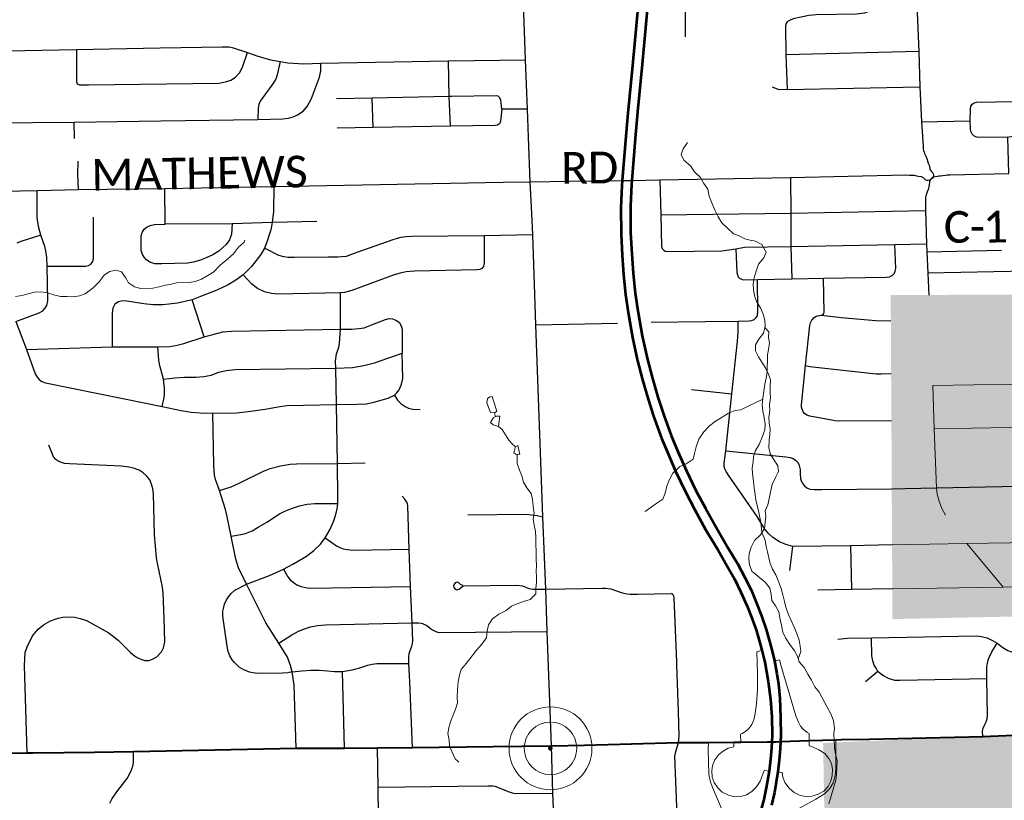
# Model space of a CAD drawing. Header units: feet. Extents: x 14.58 to 21.38, y 7.74 to 14.55.
# Tile 6 of 73: x 17.58 to 19.35, y 9.07 to 10.47. Entities that reach past the tile are written whole.
import ezdxf

# ---------------------------------------------------------------- set-up
doc = ezdxf.new("R2010")
doc.units = ezdxf.units.FT
doc.header["$LTSCALE"] = 20
doc.header["$MEASUREMENT"] = 0
doc.header["$PDSIZE"] = 5
doc.linetypes.add('DGN1', pattern=[0.206429, 0, -0.206429])
doc.linetypes.add('rr2', pattern=[0])
for name, color, linetype, lineweight in [('GM_X_City_Street', 7, 'Continuous', 0), ('GM_X_Corporation', 7, 'DGN1', 13), ('GM_X_County_Road', 3, 'Continuous', 30), ('GM_X_County_Road_Text', 3, 'Continuous', 0), ('GM_X_Interchange_Ramps', 1, 'Continuous', 13), ('GM_X_Interstate_Route', 1, 'Continuous', 53), ('GM_X_Minor_Lake', 5, 'Continuous', 0), ('GM_X_Minor_River', 5, 'Continuous', 0), ('GM_X_Unincorporated', 1, 'Continuous', 0), ('GM_X_Unincorporated_Location', 2, 'Continuous', 140), ('GM_X_US_Route', 1, 'Continuous', 40)]:
    doc.layers.add(name, color=color, linetype=linetype, lineweight=lineweight)
doc.layers.add('GM_X_Township_Road', color=252, linetype='Continuous', lineweight=30, true_color=0x696969)
doc.styles.add('Slanted Normal (0.14) Font 31', font='dgn031.shx', dxfattribs={"height": 0.14})

# ---------------------------------------------------------------- blocks, each defined once
blk = doc.blocks.new('Unicorp3')
at = {"layer": 'GM_X_Unincorporated'}
for radius in [0.0744, 0.0472]:
    blk.add_circle((0, 0), radius, dxfattribs=at)

msp = doc.modelspace()

# ---------------------------------------------------------------- hatches: boundary and pattern name
at = {"layer": 'GM_X_Corporation', "linetype": 'rr2', "true_color": 0x009696}
msp.add_hatch(color=134, dxfattribs=at).paths.add_polyline_path([(19.0332, 8.6798), (19.0245, 9.1758), (19.3106, 9.188), (19.3993, 9.1918), (19.3865, 9.3379), (19.3808, 9.4031), (19.1489, 9.3982), (19.1486, 9.4533), (19.1482, 9.532), (19.1476, 9.6329), (19.147, 9.7549), (19.1465, 9.8395), (19.146, 9.9342), (19.1457, 9.9801), (19.2138, 9.9802), (19.4995, 9.9804), (19.4958, 10.0849), (19.7263, 10.0885), (19.73, 9.8978), (19.7307, 9.8594), (19.6936, 9.858), (19.7376, 9.6865), (19.8374, 9.6865), (19.8404, 9.674), (20.0105, 9.6758), (20.0186, 9.6759), (20.0241, 9.4342), (20.0242, 9.4146), (20.0105, 9.1615), (20.1407, 9.1639), (20.1461, 9.1035), (20.2156, 9.1054), (20.2643, 9.1067), (20.2682, 9.0217), (20.4857, 9.0264), (20.4862, 8.8236), (20.4509, 8.8244), (20.2766, 8.7333), (20.1743, 8.7034), (20.0946, 8.8274), (19.9973, 8.7653), (19.906, 8.7104), (19.8934, 8.551), (19.8775, 8.5487), (19.8578, 8.5451), (19.8404, 8.5388), (19.8237, 8.5349), (19.8092, 8.5328), (19.814, 8.5427), (19.7958, 8.5497), (19.7836, 8.5586), (19.772, 8.5687), (19.7678, 8.5743), (19.7638, 8.5839), (19.7625, 8.5941), (19.7371, 8.6089), (19.7003, 8.5783), (19.6314, 8.551), (19.6136, 8.5622), (19.569, 8.5554), (19.5632, 8.5994), (19.5379, 8.6471), (19.5204, 8.6494), (19.3356, 8.6417), (19.3351, 8.6831)])

# ---------------------------------------------------------------- linework, layer by layer
at = {"layer": 'GM_X_City_Street'}
msp.add_line((19.3472, 9.4556), (19.2825, 9.5338), dxfattribs=at)
at = {"layer": 'GM_X_City_Street', "flags": 128}
for points in [[(19.2215, 9.8175), (19.3682, 9.8198), (19.5084, 9.8233)], [(19.244, 9.5846), (19.2377, 9.5968), (19.2326, 9.6101), (19.2293, 9.6227), (19.2278, 9.6338), (19.2237, 9.7395), (19.2215, 9.8175)], [(19.2237, 9.7395), (19.3589, 9.742), (19.3652, 9.743), (19.3681, 9.7447), (19.3699, 9.747), (19.3707, 9.7524), (19.3682, 9.8198)], [(19.1484, 9.5315), (19.2825, 9.5338), (19.5149, 9.5376)], [(19.1488, 9.4527), (19.3472, 9.4556), (19.5176, 9.4583)]]:
    msp.add_lwpolyline(points, dxfattribs=at)
at = {"layer": 'GM_X_Corporation', "flags": 128}
msp.add_lwpolyline([(19.0332, 8.6798), (19.0245, 9.1758), (19.3106, 9.188), (19.3993, 9.1918), (19.3865, 9.3379), (19.3808, 9.4031), (19.1489, 9.3982), (19.1486, 9.4533), (19.1482, 9.532), (19.1476, 9.6329), (19.147, 9.7549), (19.1465, 9.8395), (19.146, 9.9342), (19.1457, 9.9801), (19.2138, 9.9802), (19.4995, 9.9804), (19.4958, 10.0849), (19.7263, 10.0885), (19.73, 9.8978), (19.7307, 9.8594), (19.6936, 9.858), (19.7376, 9.6865), (19.8374, 9.6865), (19.8404, 9.674), (20.0105, 9.6758), (20.0186, 9.6759), (20.0241, 9.4342), (20.0242, 9.4146), (20.0105, 9.1615), (20.1407, 9.1639), (20.1461, 9.1035), (20.2156, 9.1054), (20.2643, 9.1067), (20.2682, 9.0217), (20.4857, 9.0264), (20.4862, 8.8236), (20.4509, 8.8244), (20.2766, 8.7333), (20.1743, 8.7034), (20.0946, 8.8274), (19.9973, 8.7653), (19.906, 8.7104), (19.8934, 8.551), (19.8775, 8.5487), (19.8578, 8.5451), (19.8404, 8.5388), (19.8237, 8.5349), (19.8092, 8.5328), (19.814, 8.5427), (19.7958, 8.5497), (19.7836, 8.5586), (19.772, 8.5687), (19.7678, 8.5743), (19.7638, 8.5839), (19.7625, 8.5941), (19.7371, 8.6089), (19.7003, 8.5783), (19.6314, 8.551), (19.6136, 8.5622), (19.569, 8.5554), (19.5632, 8.5994), (19.5379, 8.6471), (19.5204, 8.6494), (19.3356, 8.6417), (19.3351, 8.6831), (19.0332, 8.6798)], dxfattribs=at)
at = {"layer": 'GM_X_County_Road'}
for p, q in [((18.4503, 10.1823), (18.4992, 10.1832)), ((18.4992, 10.1832), (18.5701, 10.1841))]:
    msp.add_line(p, q, dxfattribs=at)
at = {"layer": 'GM_X_County_Road', "flags": 128}
for points in [[(18.496, 10.2634), (18.4939, 10.3136), (18.4906, 10.4019), (18.4802, 10.6887), (18.4779, 10.7769), (18.4754, 10.8407), (18.4742, 10.8632), (18.4727, 10.8777), (18.4709, 10.8892), (18.4664, 10.9028), (18.4575, 10.9238), (18.453, 10.9308), (18.4371, 10.9534), (18.2641, 11.1778), (18.2413, 11.2125), (18.1448, 11.3706), (18.1154, 11.4167), (18.0891, 11.4549), (18.0396, 11.5262), (17.9766, 11.6209), (17.9568, 11.6503), (17.934, 11.6832)], [(18.502, 10.1262), (18.4992, 10.1832), (18.496, 10.2634)], [(18.5701, 10.1841), (18.6641, 10.1853), (18.6729, 10.1854), (18.6813, 10.1857), (18.7317, 10.1869), (18.9658, 10.1906), (19.1728, 10.1954), (19.1793, 10.1951), (19.1842, 10.1952), (19.1879, 10.1948), (19.192, 10.1939), (19.1957, 10.1933), (19.2004, 10.1927), (19.2018, 10.192), (19.2037, 10.191), (19.2058, 10.1888), (19.2084, 10.1869), (19.2107, 10.186), (19.213, 10.1859), (19.2158, 10.1865), (19.2178, 10.1879), (19.2198, 10.1896), (19.2218, 10.1918), (19.2234, 10.1919), (19.2261, 10.1926), (19.2295, 10.1933), (19.2319, 10.1938), (19.235, 10.1941), (19.2394, 10.1944), (19.2439, 10.1951), (19.2472, 10.1956), (19.2519, 10.1957), (19.3578, 10.1978)], [(17.3374, 10.1622), (17.6143, 10.1676), (17.6888, 10.1692), (17.8433, 10.1711), (18.0392, 10.1746), (18.4503, 10.1823)], [(18.5061, 10.0173), (18.5039, 10.0882), (18.502, 10.1262)], [(18.5611, 8.5208), (18.5609, 8.5247), (18.5553, 8.677), (18.5505, 8.811), (18.5489, 8.8561), (18.5453, 8.9466), (18.5398, 9.086), (18.5372, 9.1706), (18.5296, 9.3761), (18.527, 9.4517), (18.5219, 9.5817), (18.509, 9.9262), (18.5061, 10.0173)]]:
    msp.add_lwpolyline(points, dxfattribs=at)
at = {"layer": 'GM_X_Interchange_Ramps', "flags": 128}
for points in [[(18.9146, 9.3427), (18.9054, 9.3393), (18.906, 9.3202), (18.907, 9.2983), (18.9067, 9.2706), (18.9052, 9.2468), (18.9025, 9.2288), (18.8999, 9.2175), (18.8964, 9.2088), (18.8914, 9.2019), (18.8851, 9.1965), (18.8792, 9.1928), (18.8761, 9.1916), (18.8766, 9.1775)], [(18.9995, 9.1802), (18.9995, 9.1928), (18.9958, 9.1947), (18.9884, 9.2005), (18.9842, 9.2059), (18.9804, 9.2132), (18.9757, 9.2243), (18.9495, 9.3135), (18.9461, 9.3249), (18.9372, 9.3235)], [(18.819, 9.1768), (18.8185, 9.1642), (18.8194, 9.1198), (18.8225, 9.1053), (18.8279, 9.0915), (18.844, 9.0543), (18.8533, 9.0327), (18.8581, 9.018), (18.8605, 9.0038), (18.8614, 8.9883), (18.8613, 8.9721), (18.8599, 8.9588), (18.8568, 8.9456), (18.8535, 8.9392), (18.8633, 8.934)], [(18.9277, 9.1255), (18.9189, 9.1267), (18.9115, 9.1075), (18.9051, 9.0974), (18.8965, 9.0885), (18.8869, 9.0826), (18.8766, 9.0795), (18.8653, 9.0794), (18.8549, 9.0821), (18.8436, 9.0875), (18.8354, 9.0954), (18.8291, 9.105), (18.8257, 9.1147), (18.8249, 9.1256), (18.8261, 9.1354), (18.8304, 9.1458), (18.8374, 9.1549), (18.8451, 9.1612), (18.8544, 9.1665), (18.8642, 9.1691), (18.8641, 9.1775)], [(18.9075, 8.9847), (18.9131, 8.9818), (18.9187, 8.99), (18.9272, 9.0043), (18.9357, 9.0183), (18.9443, 9.0288), (18.9554, 9.0409), (18.9692, 9.0515), (19.0115, 9.075), (19.0272, 9.0846), (19.0364, 9.0941), (19.0424, 9.1042), (19.0461, 9.1166), (19.0475, 9.1298), (19.0475, 9.1717), (19.047, 9.1817)], [(18.9995, 9.1802), (18.9997, 9.1706), (19.0043, 9.1693), (19.017, 9.1636), (19.0274, 9.1567), (19.0347, 9.1481), (19.0397, 9.1388), (19.0414, 9.1291), (19.0409, 9.1174), (19.0382, 9.1071), (19.0335, 9.098), (19.0258, 9.0894), (19.0159, 9.0838), (19.0046, 9.0801), (18.9943, 9.0799), (18.9833, 9.0814), (18.9725, 9.0867), (18.9637, 9.0947), (18.9561, 9.1049), (18.9521, 9.1146), (18.9509, 9.1231), (18.943, 9.124)]]:
    msp.add_lwpolyline(points, dxfattribs=at)
at = {"layer": 'GM_X_Interstate_Route', "flags": 128}
for points in [[(18.6954, 10.5351), (18.6889, 10.4633), (18.6824, 10.3917), (18.6742, 10.306), (18.6699, 10.2581), (18.6641, 10.1853), (18.6634, 10.1757), (18.6617, 10.1372), (18.6619, 10.089), (18.664, 10.0512), (18.6662, 10.0162), (18.6701, 9.981), (18.6752, 9.9449), (18.6826, 9.9038), (18.691, 9.8643), (18.7004, 9.8275), (18.7104, 9.7928), (18.7204, 9.7622), (18.7348, 9.7229), (18.7451, 9.6979), (18.7598, 9.6636), (18.777, 9.6278), (18.7943, 9.5941), (18.8137, 9.5592), (18.8297, 9.5328)], [(18.7128, 10.5377), (18.7062, 10.4658), (18.6998, 10.3943), (18.6916, 10.3086), (18.6873, 10.2607), (18.6813, 10.1857), (18.6807, 10.1783), (18.6791, 10.1398), (18.6792, 10.0916), (18.6814, 10.0537), (18.6835, 10.0187), (18.6874, 9.9835), (18.6927, 9.9479), (18.6999, 9.9064), (18.7088, 9.8666), (18.7182, 9.8301), (18.7279, 9.7967), (18.7392, 9.7623), (18.7519, 9.7275), (18.7636, 9.6993), (18.7794, 9.6645), (18.7966, 9.6278), (18.8133, 9.5975), (18.8335, 9.562), (18.8544, 9.5256), (18.8708, 9.4983), (18.884, 9.473), (18.8952, 9.4506), (18.9052, 9.4266), (18.9139, 9.4039), (18.9223, 9.3795), (18.932, 9.3453), (18.9372, 9.3235), (18.9414, 9.3001), (18.9444, 9.2812), (18.947, 9.256), (18.948, 9.2212), (18.9485, 9.1885), (18.948, 9.1784), (18.9473, 9.1661), (18.9457, 9.1451), (18.943, 9.124)], [(18.8297, 9.5328), (18.8364, 9.5217), (18.8517, 9.4945), (18.8657, 9.4702), (18.8769, 9.4467), (18.8884, 9.4217), (18.8963, 9.4018), (18.905, 9.3769), (18.9146, 9.3427), (18.9198, 9.321), (18.9257, 9.2863), (18.9298, 9.2545), (18.9326, 9.2228), (18.9331, 9.1901), (18.9325, 9.178), (18.932, 9.1677), (18.9319, 9.1667)], [(18.9319, 9.1667), (18.9303, 9.1466), (18.9277, 9.1255)], [(18.9277, 9.1255), (18.9226, 9.0952), (18.9182, 9.0744), (18.9108, 9.0486)], [(18.943, 9.124), (18.937, 9.0868), (18.932, 9.0642)]]:
    msp.add_lwpolyline(points, dxfattribs=at)
at = {"layer": 'GM_X_Minor_Lake', "flags": 128}
for points in [[(18.4333, 9.7899), (18.4305, 9.7979), (18.4271, 9.7974), (18.4223, 9.794), (18.4213, 9.7863), (18.4279, 9.7693), (18.4352, 9.7683)], [(18.4352, 9.7683), (18.4391, 9.7715), (18.438, 9.7749), (18.4333, 9.7899)], [(18.4443, 9.7627), (18.4387, 9.7623), (18.4334, 9.7599), (18.4278, 9.7511), (18.4328, 9.7466), (18.4423, 9.7441)], [(18.4423, 9.7441), (18.4443, 9.7627)], [(18.477, 9.7097), (18.4728, 9.7077), (18.4706, 9.7012), (18.4696, 9.6966), (18.473, 9.6944), (18.4806, 9.6934)], [(18.4806, 9.6934), (18.477, 9.7097)]]:
    msp.add_lwpolyline(points, dxfattribs=at)
at = {"layer": 'GM_X_Minor_River', "flags": 128}
for points in [[(18.7813, 10.2538), (18.7735, 10.2423), (18.7699, 10.232), (18.7746, 10.2218), (18.7865, 10.2117), (18.7938, 10.2012), (18.8046, 10.1911), (18.8104, 10.1802), (18.8178, 10.17), (18.8199, 10.1571), (18.825, 10.1451), (18.8301, 10.1322), (18.836, 10.1202), (18.8426, 10.1096), (18.8522, 10.1006), (18.8637, 10.0898), (18.874, 10.0861), (18.8839, 10.0809), (18.8938, 10.0784), (18.9033, 10.0767), (18.9147, 10.0707), (18.9222, 10.0568), (18.9181, 10.0465), (18.9088, 10.035), (18.9045, 10.0228), (18.9009, 10.0109), (18.8991, 9.9999), (18.8997, 9.9897), (18.9014, 9.9787), (18.9053, 9.9673), (18.9123, 9.9568), (18.917, 9.9455), (18.9202, 9.9349), (18.9204, 9.9239), (18.9175, 9.9113), (18.9093, 9.9009), (18.9034, 9.8906), (18.9029, 9.8796), (18.9087, 9.869), (18.9145, 9.8592), (18.9215, 9.8483), (18.9266, 9.8381), (18.9301, 9.8279), (18.9296, 9.8162), (18.9297, 9.8051), (18.9299, 9.7953), (18.9282, 9.7827), (18.9287, 9.7725), (18.927, 9.7599), (18.9275, 9.7504), (18.9296, 9.7394), (18.929, 9.7296), (18.9276, 9.7193), (18.9271, 9.706), (18.9295, 9.6946), (18.9435, 9.6736), (18.9444, 9.6629), (18.9396, 9.6534), (18.933, 9.64), (18.9309, 9.629), (18.928, 9.6172), (18.9256, 9.6035), (18.9208, 9.5924), (18.9217, 9.5829), (18.9207, 9.5722), (18.9194, 9.5608), (18.912, 9.5493), (18.9012, 9.5393), (18.8953, 9.5275), (18.892, 9.516), (18.8914, 9.5062), (18.8923, 9.4955), (18.8967, 9.4842), (18.9074, 9.4752), (18.9208, 9.4644), (18.929, 9.4539), (18.931, 9.4421), (18.9327, 9.4315), (18.9389, 9.4218), (18.9448, 9.4112), (18.9472, 9.3972), (18.9497, 9.3873), (18.9521, 9.3745), (18.9572, 9.3647), (18.965, 9.3526), (18.9731, 9.3413), (18.9785, 9.3315), (18.9817, 9.3213), (18.9906, 9.3112), (18.9972, 9.2995), (19.0038, 9.2886), (19.0097, 9.2765), (19.0174, 9.2668), (19.0311, 9.2411)], [(17.5759, 9.9774), (17.5868, 9.9791), (17.5981, 9.9823), (17.6095, 9.9851), (17.6208, 9.9856), (17.6337, 9.9839), (17.644, 9.9802), (17.6565, 9.977), (17.6683, 9.9772), (17.6793, 9.9769), (17.6902, 9.9786), (17.7008, 9.9818), (17.7147, 9.9926), (17.7255, 10.0034), (17.7348, 10.0157), (17.7445, 10.0223), (17.7562, 10.0243), (17.7657, 10.0218), (17.7727, 10.0116), (17.7782, 10.0018), (17.7893, 9.9944), (17.8003, 9.9915), (17.8105, 9.9909), (17.8222, 9.9922), (17.8336, 9.9946), (17.8445, 9.9978), (17.8547, 9.9995), (17.8645, 10.0015), (17.8744, 10.0028), (17.8869, 10.0026), (17.8982, 10.0043), (17.9091, 10.0082), (17.9208, 10.0148), (17.9313, 10.0214), (17.9425, 10.0334), (17.9567, 10.0446), (17.9668, 10.0538), (17.9757, 10.0657), (17.9858, 10.075), (17.9869, 10.0784)], [(18.9239, 9.8411), (18.9249, 9.8723), (18.9263, 9.8822), (18.928, 9.8932), (18.9267, 9.9034), (18.9273, 9.9137), (18.9199, 9.9218)], [(18.9148, 9.5537), (18.9128, 9.5721), (18.9103, 9.5835), (18.9079, 9.5956), (18.9039, 9.6115), (18.9026, 9.6214), (18.9005, 9.6339), (18.8995, 9.646), (18.8978, 9.6596), (18.8973, 9.6695), (18.8987, 9.6798), (18.8993, 9.6893), (18.9029, 9.7011), (18.9095, 9.7118), (18.9154, 9.7248), (18.9198, 9.7378), (18.9204, 9.7481), (18.9187, 9.7602), (18.9166, 9.7712), (18.9149, 9.7825), (18.9166, 9.7947), (18.92, 9.8198), (18.9225, 9.8309), (18.9239, 9.8411), (18.9235, 9.8396)], [(18.9164, 9.793), (18.8888, 9.7799), (18.8768, 9.7737), (18.8666, 9.7728), (18.8545, 9.7677), (18.8433, 9.7607), (18.8298, 9.7521), (18.8197, 9.744), (18.8103, 9.7344), (18.8014, 9.721), (18.7967, 9.7076), (18.7935, 9.6954), (18.7914, 9.6855), (18.779, 9.677), (18.7677, 9.6723), (18.755, 9.6603), (18.748, 9.6477), (18.7444, 9.6366), (18.7412, 9.6241), (18.7368, 9.6134), (18.7259, 9.6064), (18.7158, 9.599), (18.7053, 9.5913), (18.7053, 9.5921)], [(18.4369, 9.7615), (18.4352, 9.7683)], [(18.4728, 9.7077), (18.4671, 9.7121), (18.4606, 9.7193), (18.4489, 9.7384), (18.4423, 9.7441)], [(18.4757, 9.694), (18.4759, 9.6774), (18.4795, 9.6656), (18.4838, 9.6554), (18.487, 9.6437), (18.4929, 9.6339), (18.5006, 9.6234), (18.5034, 9.6128), (18.5044, 9.601), (18.5061, 9.5885), (18.5043, 9.5783), (18.506, 9.5669), (18.5085, 9.5552), (18.509, 9.5442), (18.5092, 9.5335), (18.5098, 9.5187), (18.5096, 9.5066), (18.5101, 9.494), (18.5095, 9.4845), (18.5104, 9.4735), (18.5102, 9.4641), (18.5092, 9.453), (18.509, 9.4435), (18.4989, 9.4335), (18.4869, 9.4299), (18.4759, 9.4256), (18.4654, 9.4213), (18.4556, 9.4139), (18.4425, 9.4073), (18.4313, 9.3984), (18.4242, 9.3881), (18.4217, 9.3766), (18.4208, 9.3648), (18.4122, 9.353), (18.4026, 9.3426), (18.3951, 9.3322), (18.3843, 9.3188), (18.3754, 9.3076), (18.3722, 9.2973), (18.3697, 9.2859), (18.3688, 9.2715), (18.3678, 9.2582), (18.3684, 9.2479), (18.3647, 9.2365), (18.36, 9.2247), (18.356, 9.2136), (18.3528, 9.2029), (18.3514, 9.1926), (18.3538, 9.1809), (18.354, 9.1706), (18.3591, 9.1593), (18.3646, 9.1476), (18.3711, 9.1413)], [(18.9148, 9.5537), (18.9205, 9.54), (18.9225, 9.5286), (18.9246, 9.5188), (18.927, 9.5082), (18.9294, 9.4983), (18.9337, 9.4881), (18.9396, 9.4776), (18.9443, 9.4659), (18.9494, 9.4534), (18.9522, 9.4417), (18.9555, 9.43), (18.9575, 9.4194), (18.9615, 9.4076), (18.9673, 9.3956), (18.9728, 9.3839), (18.9775, 9.3725), (18.9815, 9.3604), (18.9836, 9.3495), (18.9848, 9.34), (18.98, 9.3269)], [(19.0311, 9.2411), (19.0389, 9.2272), (19.043, 9.2159), (19.0448, 9.2022), (19.0439, 9.1923), (19.0445, 9.181), (19.0452, 9.1669), (19.0469, 9.1555), (19.0494, 9.1446), (19.0493, 9.1313), (19.0484, 9.1199), (19.0471, 9.1092), (19.0348, 9.0665)]]:
    msp.add_lwpolyline(points, dxfattribs=at)
at = {"layer": 'GM_X_Township_Road'}
for p, q in [((19.1961, 10.4167), (18.9578, 10.4112)), ((18.9602, 10.3485), (19.1982, 10.3536)), ((18.2171, 10.2808), (18.2152, 10.333)), ((17.6817, 10.2611), (17.6808, 10.2904)), ((19.2012, 10.2908), (19.2879, 10.2923)), ((17.844, 10.107), (17.8433, 10.1711)), ((19.2107, 10.0577), (19.3448, 10.0601)), ((19.5016, 10.0252), (19.2122, 10.019)), ((17.9141, 9.9046), (17.8925, 9.9715)), ((18.509, 9.9262), (18.6558, 9.9295)), ((18.7158, 9.9309), (18.8134, 9.9321)), ((18.7881, 9.8101), (18.8606, 9.8028)), ((18.965, 9.4852), (18.9703, 9.5287)), ((19.1484, 9.5315), (19.0741, 9.5299)), ((19.0758, 9.4513), (19.0741, 9.5299)), ((18.1656, 9.1666), (18.1621, 9.3044)), ((19.1229, 9.3042), (19.1006, 9.2858))]:
    msp.add_line(p, q, dxfattribs=at)
at = {"layer": 'GM_X_Township_Road', "flags": 128}
for points in [[(18.7778, 10.4431), (18.7777, 10.4783), (18.7761, 10.5489), (18.7756, 10.6284), (18.7745, 10.6642)], [(19.2019, 10.5005), (19.1924, 10.5004), (19.1268, 10.4984), (19.1198, 10.4973), (19.1145, 10.4951), (19.1103, 10.492), (19.105, 10.4884), (19.0989, 10.4857), (19.0846, 10.4839), (19.012, 10.4828), (18.9989, 10.4815), (18.982, 10.4783), (18.9709, 10.4754), (18.9639, 10.4726), (18.96, 10.47)], [(19.1924, 10.5004), (19.1961, 10.4167), (19.1982, 10.3536), (19.2012, 10.2908), (19.2041, 10.2469), (19.2041, 10.2445), (19.2042, 10.2418), (19.2048, 10.2392), (19.2055, 10.2364), (19.2066, 10.2339), (19.2077, 10.2314), (19.2089, 10.2289), (19.2101, 10.2261), (19.2109, 10.2233), (19.2118, 10.2203), (19.213, 10.2168), (19.2145, 10.213), (19.2151, 10.2103), (19.2157, 10.2077), (19.2161, 10.2053), (19.2171, 10.2037), (19.2192, 10.2017), (19.2207, 10.1997), (19.2218, 10.1972), (19.2223, 10.195), (19.2224, 10.1934), (19.2218, 10.1918)], [(18.96, 10.47), (18.9575, 10.4669), (18.9568, 10.4627), (18.9578, 10.4112), (18.9602, 10.3485)], [(17.5298, 10.4173), (17.6853, 10.4208), (17.8351, 10.4236)], [(17.8351, 10.4236), (17.9464, 10.4256), (17.9592, 10.4251), (17.9642, 10.4241), (17.9917, 10.4153), (18.0083, 10.4094), (18.0331, 10.4022), (18.0502, 10.3988), (18.0643, 10.3967), (18.0926, 10.3951), (18.1232, 10.396), (18.3522, 10.4003), (18.4906, 10.4019)], [(17.6853, 10.4208), (17.6849, 10.3625), (17.6862, 10.3588)], [(17.6862, 10.3588), (17.6904, 10.3574), (17.7068, 10.3569), (17.9404, 10.3601), (17.9525, 10.3623), (17.9618, 10.3657), (17.9704, 10.3712), (17.9775, 10.3789), (17.9827, 10.3887), (17.9917, 10.4153)], [(17.3048, 10.286), (17.5312, 10.2891), (17.6808, 10.2904), (17.8363, 10.2927), (18.0106, 10.2952), (18.0552, 10.2959), (18.0652, 10.2972), (18.0736, 10.2996), (18.0816, 10.3032), (18.0916, 10.31), (18.0988, 10.3182), (18.1069, 10.3329), (18.121, 10.3712), (18.1232, 10.3824), (18.1232, 10.396)], [(18.0502, 10.3988), (18.0453, 10.3751), (18.0426, 10.3674), (18.0356, 10.3564), (18.0194, 10.3346), (18.0148, 10.3281), (18.0121, 10.3218), (18.0108, 10.3151), (18.0106, 10.2952)], [(18.3562, 10.2832), (18.3537, 10.3361), (18.3522, 10.4003)], [(18.933, 10.3534), (18.9433, 10.3493), (18.9602, 10.3485)], [(18.3586, 10.3362), (18.3537, 10.3361), (18.2152, 10.333), (18.1515, 10.3321)], [(18.4483, 10.3136), (18.4472, 10.3241), (18.4461, 10.3303), (18.4441, 10.3344), (18.4417, 10.3366), (18.438, 10.3374), (18.3586, 10.3362)], [(19.3578, 10.1978), (19.356, 10.2634), (19.3026, 10.2628), (19.2984, 10.2636), (19.2946, 10.2656), (19.2918, 10.2687), (19.2894, 10.2734), (19.2891, 10.2783), (19.2885, 10.2925), (19.2886, 10.3136), (19.2894, 10.3187), (19.2921, 10.3226), (19.2955, 10.3249), (19.2997, 10.3263), (19.3676, 10.3273), (19.372, 10.3259), (19.3747, 10.3239), (19.3772, 10.3198), (19.3788, 10.3141), (19.3798, 10.2753), (19.3774, 10.2698), (19.3737, 10.2661), (19.368, 10.2644), (19.357, 10.2635)], [(18.4939, 10.3136), (18.4483, 10.3136), (18.446, 10.2918), (18.4442, 10.2873), (18.4405, 10.285), (18.4361, 10.2839), (18.3562, 10.2832), (18.2171, 10.2808), (18.1528, 10.2796)], [(17.6888, 10.1692), (17.6875, 10.1962), (17.6881, 10.2201)], [(18.0392, 10.1746), (18.0387, 10.1295), (18.0361, 10.1098), (18.0334, 10.0969), (18.0309, 10.0877), (18.027, 10.0764), (18.0222, 10.0642), (18.016, 10.0527), (17.999, 10.0312), (17.9839, 10.0159), (17.9707, 10.0063), (17.957, 9.9981), (17.9368, 9.9886), (17.9073, 9.977), (17.8925, 9.9715), (17.8662, 9.9655), (17.8401, 9.9622), (17.8223, 9.9621), (17.8061, 9.9639), (17.7865, 9.9669), (17.7751, 9.9691), (17.7681, 9.9697), (17.7606, 9.9679), (17.7541, 9.9634), (17.7501, 9.9564), (17.7488, 9.9475), (17.7492, 9.8866)], [(18.7317, 10.1869), (18.7332, 10.124), (18.7347, 10.0671), (18.7357, 10.0632), (18.7385, 10.0603)], [(18.9658, 10.1906), (18.9663, 10.1271), (18.9668, 10.0671), (18.9683, 10.009)], [(19.2218, 10.1918), (19.22, 10.1891), (19.2183, 10.1876), (19.2166, 10.1862), (19.2156, 10.1843), (19.2152, 10.182), (19.2148, 10.178), (19.2141, 10.1743), (19.2134, 10.1716), (19.2127, 10.169), (19.2112, 10.1649), (19.2097, 10.161), (19.2087, 10.1586), (19.2081, 10.1551), (19.208, 10.1514), (19.2081, 10.1478), (19.208, 10.1315), (19.2101, 10.0719), (19.2107, 10.0577), (19.2122, 10.019), (19.214, 9.9796)], [(17.5761, 9.9326), (17.6183, 9.948), (17.6249, 9.9517), (17.6289, 9.9561), (17.6319, 9.9608), (17.6336, 9.9695), (17.6322, 10.0319), (17.6317, 10.0474), (17.6302, 10.0591), (17.628, 10.0672), (17.6209, 10.0872), (17.6167, 10.103), (17.6142, 10.1188), (17.6142, 10.131), (17.6143, 10.1676)], [(18.7332, 10.124), (18.9663, 10.1271), (19.208, 10.1315)], [(17.6322, 10.0319), (17.7014, 10.0316), (17.7065, 10.0327), (17.7105, 10.035), (17.7137, 10.0391), (17.7154, 10.0451), (17.7158, 10.1196)], [(17.9642, 10.1079), (17.9633, 10.0891), (17.9597, 10.0787), (17.9538, 10.0707), (17.9407, 10.0589), (17.9299, 10.0522), (17.9179, 10.0465), (17.9056, 10.0418), (17.8944, 10.0388), (17.8846, 10.0371), (17.8379, 10.0358), (17.8258, 10.036), (17.8169, 10.039), (17.8107, 10.043), (17.8065, 10.0476), (17.8034, 10.0528), (17.8012, 10.06), (17.8009, 10.0859), (17.803, 10.0921), (17.8064, 10.0979), (17.812, 10.1023), (17.8173, 10.1047), (17.8247, 10.1063), (17.844, 10.107)], [(18.1165, 10.1118), (18.0361, 10.1098), (17.9642, 10.1079), (17.844, 10.107)], [(17.6209, 10.0872), (17.5854, 10.0759), (17.5781, 10.0729)], [(18.4165, 10.0863), (18.4164, 10.038), (18.415, 10.031), (18.4124, 10.0276), (18.4084, 10.0257), (18.4034, 10.025), (18.2916, 10.0229), (18.2766, 10.0214), (18.2659, 10.0194), (18.2549, 10.0161), (18.1953, 9.9939), (18.1792, 9.988), (18.1656, 9.9845), (18.1584, 9.9837), (18.0456, 9.9815), (18.0348, 9.9827), (18.0223, 9.9857), (18.0098, 9.9917), (17.9994, 9.9994), (17.9839, 10.0159)], [(18.5039, 10.0882), (18.4165, 10.0863), (18.2859, 10.0847), (18.2762, 10.0842), (18.2671, 10.0829), (18.2602, 10.0814), (18.2526, 10.0792), (18.1879, 10.056), (18.1786, 10.0524), (18.1686, 10.0493), (18.1612, 10.0483), (18.154, 10.048), (18.1372, 10.0476), (18.0756, 10.0472), (18.065, 10.0475), (18.0573, 10.0484), (18.0478, 10.051), (18.0222, 10.0642)], [(18.7385, 10.0603), (18.7412, 10.0586), (18.745, 10.0579), (18.8429, 10.059), (18.8677, 10.0628), (18.8837, 10.0655), (18.9668, 10.0671), (19.153, 10.0705), (19.2101, 10.0719)], [(18.8677, 10.0628), (18.8695, 10.0201), (18.8707, 10.0163), (18.8721, 10.0125), (18.8744, 10.0099), (18.8779, 10.0082), (18.8812, 10.0074), (18.9065, 10.0075), (18.9683, 10.009), (19.0254, 10.0101), (19.1379, 10.0119), (19.1435, 10.0128), (19.1485, 10.015), (19.1523, 10.0189), (19.154, 10.0227), (19.155, 10.0275), (19.153, 10.0705)], [(18.8134, 9.9321), (18.872, 9.9329), (18.8917, 9.9336), (18.8965, 9.9341), (18.9008, 9.936), (18.9038, 9.9387), (18.9066, 9.9428), (18.9075, 9.9501), (18.9065, 10.0075)], [(19.1471, 9.7543), (19.0538, 9.7535), (19.0462, 9.754), (19.0006, 9.7624), (18.9954, 9.7644), (18.9913, 9.7673), (18.9886, 9.7705), (18.9868, 9.7752), (18.986, 9.7789), (18.9858, 9.7825), (18.9931, 9.8536), (19.0005, 9.9254), (19.0016, 9.9298), (19.0041, 9.9349), (19.0083, 9.9393), (19.0111, 9.9413), (19.0142, 9.9426), (19.0178, 9.9434), (19.0217, 9.9435), (19.0243, 9.9449), (19.0257, 9.9467), (19.0262, 9.9493), (19.0254, 10.0101)], [(17.9901, 9.4611), (18.0315, 9.4762), (18.0563, 9.4881), (18.0731, 9.4971), (18.0978, 9.511), (18.1111, 9.5213), (18.1226, 9.5325), (18.1311, 9.5442), (18.1398, 9.5586), (18.1467, 9.5748), (18.151, 9.5881), (18.1528, 9.5963), (18.1537, 9.6057), (18.1541, 9.6168), (18.1531, 9.6773), (18.1517, 9.7835), (18.1502, 9.8489), (18.1498, 9.8609), (18.1512, 9.8744), (18.1554, 9.8862), (18.1571, 9.8931), (18.1588, 9.9189), (18.1584, 9.9837)], [(17.5761, 9.9326), (17.5956, 9.8821), (17.6107, 9.8384), (17.6144, 9.8323), (17.6178, 9.8282), (17.6227, 9.8249), (17.6295, 9.8221), (17.7711, 9.7933), (17.8387, 9.78), (17.8731, 9.7725), (17.8908, 9.7697), (17.9069, 9.7682), (17.9296, 9.7681), (17.9718, 9.7687), (17.9933, 9.7708), (18.0234, 9.7753), (18.0465, 9.7793), (18.0622, 9.7813), (18.1517, 9.7835), (18.1878, 9.7837), (18.2052, 9.7848), (18.2186, 9.7875), (18.2441, 9.7947), (18.2556, 9.8), (18.2592, 9.8036), (18.2638, 9.8097), (18.2684, 9.8198), (18.2706, 9.8301), (18.2693, 9.8754)], [(17.5956, 9.8821), (17.7492, 9.8866), (17.8311, 9.8866), (17.8527, 9.8877), (17.8654, 9.8896), (17.8777, 9.8926), (17.9141, 9.9046), (17.9411, 9.9122), (17.9476, 9.9136), (17.9629, 9.9149), (18.1588, 9.9189), (18.1792, 9.9189), (18.1918, 9.9198), (18.201, 9.9212), (18.2158, 9.9268), (18.2397, 9.9362), (18.2459, 9.9375), (18.2519, 9.9372), (18.2582, 9.9349), (18.2637, 9.9309), (18.2669, 9.9256), (18.2682, 9.9226), (18.2693, 9.9186), (18.2693, 9.8754)], [(19.0741, 9.5299), (18.9703, 9.5287), (18.9576, 9.532), (18.9462, 9.5369), (18.934, 9.5447), (18.9263, 9.5517), (18.9201, 9.5599), (18.9059, 9.5826), (18.8546, 9.6565), (18.8504, 9.6629), (18.8484, 9.6679), (18.8471, 9.6723), (18.8469, 9.6781), (18.8498, 9.7003), (18.8606, 9.8028), (18.8707, 9.897), (18.8718, 9.9134), (18.872, 9.9329)], [(19.0217, 9.9435), (19.057, 9.9398), (19.1189, 9.9344), (19.1462, 9.9337)], [(17.8387, 9.78), (17.8416, 9.7929), (17.8427, 9.8014), (17.8432, 9.8125), (17.8413, 9.8289), (17.837, 9.8447), (17.8346, 9.853), (17.8329, 9.863), (17.8311, 9.8866)], [(17.8413, 9.8289), (17.8616, 9.8314), (17.8791, 9.8324), (17.8993, 9.8323), (17.9135, 9.8335), (17.9268, 9.8362), (17.9407, 9.8416), (17.9537, 9.8444), (17.9699, 9.846), (18.1502, 9.8489), (18.18, 9.8498), (18.2008, 9.8531), (18.2194, 9.858), (18.2693, 9.8754)], [(18.9931, 9.8536), (19.0007, 9.8515), (19.0274, 9.8487), (19.1195, 9.8387), (19.1286, 9.8383), (19.1467, 9.8389)], [(18.2556, 9.8), (18.2611, 9.7912), (18.2677, 9.7847), (18.2747, 9.7795), (18.2809, 9.7769), (18.2887, 9.7752), (18.3017, 9.7746)], [(18.0792, 9.1667), (18.0753, 9.2799), (18.0731, 9.296), (18.0718, 9.3034), (18.0689, 9.3151), (18.0633, 9.3296), (18.0478, 9.355), (18.0245, 9.3917), (17.9901, 9.4611), (17.9759, 9.4902), (17.9708, 9.5057), (17.9627, 9.5472), (17.9548, 9.5845), (17.9526, 9.595), (17.9417, 9.6288), (17.9346, 9.649), (17.9328, 9.6568), (17.9313, 9.6742), (17.9296, 9.7681)], [(17.8302, 9.4984), (17.8296, 9.5012), (17.8286, 9.5086), (17.8249, 9.5495), (17.8236, 9.5992), (17.8231, 9.6229), (17.8222, 9.6322), (17.8199, 9.6403), (17.8165, 9.6479), (17.8106, 9.6556), (17.8047, 9.661), (17.7975, 9.6655), (17.7875, 9.6692), (17.7787, 9.6711), (17.7658, 9.6725), (17.6723, 9.6768), (17.6633, 9.6777), (17.6584, 9.6792), (17.6534, 9.681), (17.6481, 9.6845), (17.6437, 9.6897), (17.6352, 9.7102)], [(18.8498, 9.7003), (18.9573, 9.6894), (18.9651, 9.6883), (18.9709, 9.6864), (18.9758, 9.6831), (18.9796, 9.6784), (18.9817, 9.674), (18.9836, 9.6666), (18.9836, 9.6592), (18.984, 9.6508), (18.9853, 9.6462), (18.9879, 9.641), (18.991, 9.6374), (18.9954, 9.6341), (19.0009, 9.6317), (19.0082, 9.6309), (19.0221, 9.6311)], [(17.9417, 9.6288), (17.9623, 9.6357), (17.9782, 9.6426), (18.0203, 9.6639), (18.0326, 9.6686), (18.0508, 9.6735), (18.0683, 9.6763), (18.0796, 9.6771), (18.1531, 9.6773), (18.2031, 9.6789)], [(19.0221, 9.6311), (19.1478, 9.6323), (19.1718, 9.6328)], [(19.1718, 9.6328), (19.2278, 9.6338), (19.4624, 9.6385)], [(18.288, 9.1677), (18.2831, 9.2859), (18.2814, 9.3188), (18.2814, 9.3308), (18.2817, 9.3359), (18.283, 9.3402), (18.2867, 9.3498), (18.2881, 9.3545), (18.2886, 9.3585), (18.287, 9.3913), (18.2845, 9.4568), (18.2819, 9.5236), (18.2794, 9.6016), (18.2787, 9.605), (18.2776, 9.6079), (18.2741, 9.6137), (18.2694, 9.619)], [(17.9627, 9.5472), (17.9796, 9.5498), (17.9883, 9.552), (18.0001, 9.5568), (18.0109, 9.563), (18.0266, 9.5724), (18.0495, 9.587), (18.0591, 9.5922), (18.0706, 9.5969), (18.0851, 9.6017), (18.0986, 9.6043), (18.1125, 9.6055), (18.1537, 9.6057)], [(18.3872, 9.5854), (18.4919, 9.5866), (18.5117, 9.5842), (18.5219, 9.5817)], [(18.1311, 9.5442), (18.1513, 9.5299), (18.1573, 9.5267), (18.1633, 9.5245), (18.1708, 9.5229), (18.1813, 9.522), (18.2819, 9.5236)], [(17.5968, 9.1581), (17.5915, 9.3152), (17.5931, 9.3383), (17.5965, 9.3487), (17.6064, 9.3683), (17.6161, 9.3801), (17.6261, 9.3882), (17.6386, 9.395), (17.6521, 9.4001), (17.6604, 9.4016), (17.6701, 9.4021), (17.6821, 9.4015), (17.6914, 9.3993), (17.7031, 9.3955), (17.7416, 9.374), (17.7515, 9.3668), (17.7599, 9.3601), (17.782, 9.3382), (17.7884, 9.3331), (17.794, 9.329), (17.8005, 9.3264), (17.8077, 9.3241), (17.8147, 9.3242), (17.8213, 9.3262), (17.8289, 9.3307), (17.8374, 9.3395), (17.8412, 9.3465), (17.8437, 9.3573), (17.8421, 9.399), (17.8407, 9.4451), (17.8396, 9.4555), (17.8365, 9.4697), (17.8302, 9.4984)], [(18.0563, 9.4881), (18.0642, 9.4738), (18.0681, 9.4687), (18.0738, 9.4644), (18.0805, 9.4598), (18.088, 9.4565), (18.0987, 9.4541), (18.1071, 9.4538), (18.2845, 9.4568)], [(18.0718, 9.3034), (18.0643, 9.302), (18.0546, 9.3011), (18.0092, 9.3008), (18.002, 9.3016), (17.9955, 9.303), (17.9852, 9.3074), (17.9769, 9.312), (17.9686, 9.3201), (17.9644, 9.3251), (17.9599, 9.3322), (17.9573, 9.34), (17.9559, 9.3462), (17.9531, 9.3659), (17.9489, 9.3951), (17.9478, 9.4039), (17.9478, 9.4124), (17.9488, 9.4172), (17.9507, 9.4249), (17.9544, 9.4326), (17.9581, 9.4388), (17.9628, 9.4444), (17.9692, 9.4503), (17.9901, 9.4611)], [(18.3781, 9.4584), (18.3741, 9.4601), (18.371, 9.4633), (18.3679, 9.4645), (18.3641, 9.4631), (18.3618, 9.4599), (18.3614, 9.4578), (18.362, 9.4556), (18.3641, 9.4522), (18.3682, 9.451), (18.3723, 9.4525), (18.379, 9.4578), (18.4749, 9.4592), (18.4849, 9.458), (18.4965, 9.4534)], [(18.4965, 9.4534), (18.4975, 9.4531), (18.5034, 9.4519), (18.527, 9.4517)], [(18.527, 9.4517), (18.6287, 9.454), (18.6344, 9.4538), (18.6388, 9.4533), (18.6437, 9.4523), (18.6619, 9.446), (18.6671, 9.4445), (18.6722, 9.4438), (18.6783, 9.4432), (18.6917, 9.4432), (18.7525, 9.4439)], [(19.1488, 9.4527), (19.0758, 9.4513), (19.0148, 9.4501)], [(18.762, 9.3208), (18.7573, 9.4369), (18.7566, 9.4395), (18.7556, 9.4415), (18.754, 9.4431), (18.7525, 9.4439)], [(18.0478, 9.355), (18.0712, 9.3702), (18.0833, 9.3765), (18.0941, 9.381), (18.1051, 9.3843), (18.1172, 9.3867), (18.132, 9.3881), (18.287, 9.3913), (18.2984, 9.3914), (18.3035, 9.3909), (18.3059, 9.3902), (18.3121, 9.3876), (18.3151, 9.3856), (18.32, 9.3814), (18.3238, 9.3789), (18.3285, 9.3764), (18.3324, 9.3749), (18.3368, 9.3742), (18.5296, 9.3761)], [(19.0507, 9.3622), (19.0682, 9.3638), (19.1115, 9.3644), (19.2989, 9.3681), (19.3084, 9.3672), (19.3186, 9.3647), (19.3285, 9.36), (19.3368, 9.3548), (19.347, 9.3474), (19.3558, 9.342), (19.3623, 9.3392), (19.3691, 9.3381), (19.3867, 9.3374)], [(19.3181, 9.2907), (19.163, 9.288), (19.1531, 9.2883), (19.1419, 9.2915), (19.1327, 9.2963), (19.1269, 9.3008), (19.1229, 9.3042), (19.1195, 9.3099), (19.1163, 9.3154), (19.1136, 9.3234), (19.112, 9.332), (19.1115, 9.3644)], [(19.3108, 9.1875), (19.3107, 9.1973), (19.3114, 9.2023), (19.3138, 9.2077), (19.3169, 9.2138), (19.3189, 9.2194), (19.3196, 9.2257), (19.3181, 9.2907), (19.3179, 9.3031), (19.3183, 9.3119), (19.3194, 9.319), (19.3207, 9.3248), (19.3223, 9.3295), (19.3269, 9.3397), (19.3368, 9.3548)], [(18.0718, 9.3034), (18.0896, 9.3051), (18.1052, 9.3063), (18.1202, 9.3067), (18.1351, 9.3052), (18.1482, 9.3043), (18.1621, 9.3044), (18.1797, 9.307), (18.1933, 9.311), (18.2077, 9.3157), (18.2152, 9.3174), (18.224, 9.3184), (18.2814, 9.3188)], [(18.7651, 9.1766), (18.7661, 9.1878), (18.7652, 9.2326), (18.7622, 9.316), (18.762, 9.3208)], [(18.5489, 8.8561), (18.7468, 8.8606), (18.7522, 8.8609), (18.7575, 8.8615), (18.7625, 8.8631), (18.7669, 8.8652), (18.7699, 8.8676), (18.7725, 8.8706), (18.7753, 8.875), (18.7766, 8.879), (18.7769, 8.8832), (18.7769, 8.8887), (18.7742, 8.9519), (18.7736, 8.9774), (18.7733, 8.9824), (18.7721, 8.9871), (18.7703, 8.9922), (18.7655, 9.0056), (18.7643, 9.0104), (18.7636, 9.0155), (18.7586, 9.1521), (18.7595, 9.1581), (18.7651, 9.1766)], [(17.7447, 9.0681), (17.7489, 9.076), (17.7591, 9.0906), (17.776, 9.112), (17.7828, 9.1246), (17.786, 9.134), (17.7871, 9.141), (17.7873, 9.1604)], [(18.2087, 8.9631), (18.2111, 8.9683), (18.2148, 8.977), (18.2187, 8.9878), (18.224, 9.0064), (18.2256, 9.0205), (18.2269, 9.0348), (18.2269, 9.0454), (18.2262, 9.0968), (18.2252, 9.167)], [(18.2262, 9.0968), (18.369, 9.0984), (18.4227, 9.0991), (18.4277, 9.0991), (18.4319, 9.0988), (18.4358, 9.0982), (18.4401, 9.0968), (18.4597, 9.0887), (18.4664, 9.0865), (18.473, 9.0851), (18.5398, 9.086)]]:
    msp.add_lwpolyline(points, dxfattribs=at)
at = {"layer": 'GM_X_Unincorporated_Location'}
msp.add_point((18.5354, 9.1663), dxfattribs=at)
at = {"layer": 'GM_X_US_Route'}
for p, q in [((18.8766, 9.1775), (18.924, 9.1779)), ((19.0572, 9.1819), (19.1079, 9.183)), ((17.6068, 9.1582), (17.7171, 9.1595)), ((17.7171, 9.1595), (17.7873, 9.1604))]:
    msp.add_line(p, q, dxfattribs=at)
at = {"layer": 'GM_X_US_Route', "flags": 128}
for points in [[(19.1079, 9.183), (19.3108, 9.1875), (19.3939, 9.191)], [(17.7873, 9.1604), (18.0792, 9.1667), (18.1656, 9.1666), (18.2252, 9.167), (18.288, 9.1677), (18.4318, 9.1694)], [(18.4318, 9.1694), (18.5372, 9.1706), (18.5967, 9.1722)], [(18.5967, 9.1722), (18.7651, 9.1766), (18.819, 9.1768), (18.8641, 9.1775), (18.8766, 9.1775)], [(18.924, 9.1779), (18.9325, 9.178), (18.9401, 9.1781), (18.948, 9.1784), (18.9995, 9.1802), (19.047, 9.1817), (19.0572, 9.1819)], [(17.4654, 9.1561), (17.5557, 9.1574), (17.5968, 9.1581), (17.6068, 9.1582)]]:
    msp.add_lwpolyline(points, dxfattribs=at)

# ---------------------------------------------------------------- block references
at = {"color": 7, "linetype": 'Continuous', "lineweight": 0}
msp.add_blockref('Unicorp3', (18.5354, 9.1663), dxfattribs=at)

# ---------------------------------------------------------------- texts
at = {"layer": 'GM_X_County_Road_Text', "char_height": 0.056818, "attachment_point": 7, "line_spacing_factor": 0.8, "style": 'Slanted Normal (0.14) Font 31'}
for s, insert, rotation in [('{\\fCalibri Light|b0|i0|c0|p34;\\C256;MATHEWS}', (17.7121, 10.1663), 0.9523), ('{\\fCalibri Light|b0|i0|c0|p34;\\C256;RD}', (18.5546, 10.1796), 0.4937), ('{\\fCalibri Light|b0|i0|c0|p34;\\C256;C}', (19.2414, 10.0727), 0.8665), ('{\\fCalibri Light|b0|i0|c0|p34;\\C256;1}', (19.3115, 10.0738), 0.9126), ('{\\fCalibri Light|b0|i0|c0|p34;\\C256;-}', (19.2881, 10.0734), 0.8713)]:
    msp.add_mtext(s, dxfattribs=dict(at, insert=insert, rotation=rotation))

doc.saveas('drawing.dxf')
